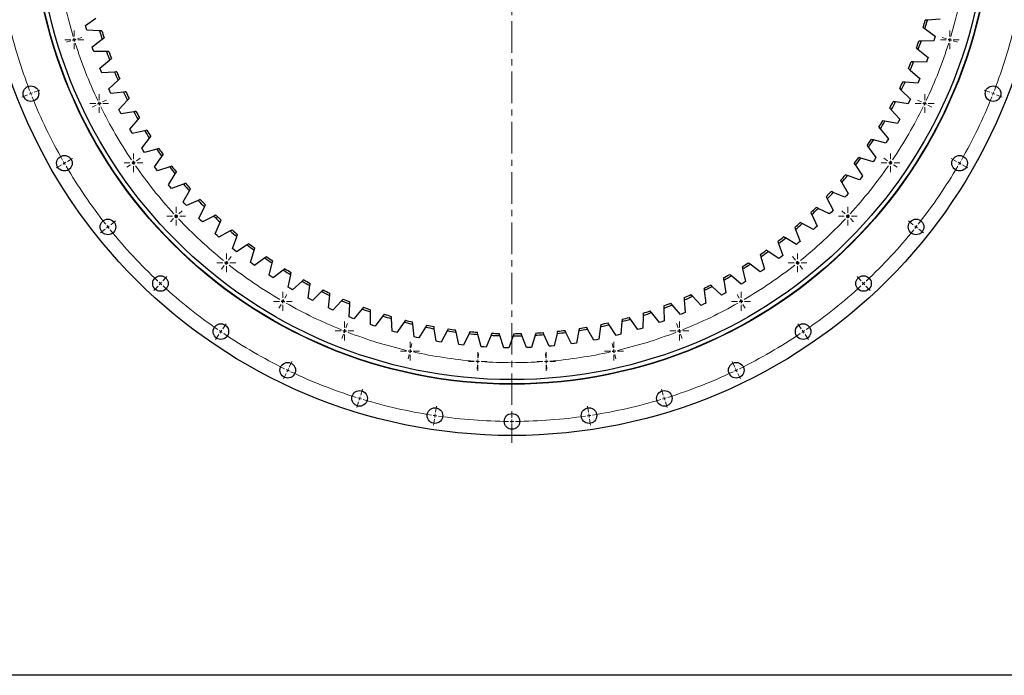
# Model space of a CAD drawing. Header units: millimetres. Extents: x 164 to 6553, y 4648 to 9635.
# Tile 2 of 15: x 870 to 2260, y 4648 to 5575. Entities that reach past the tile are written whole.
import ezdxf

# ---------------------------------------------------------------- set-up
doc = ezdxf.new("R2010")
doc.units = ezdxf.units.MM
doc.header["$LTSCALE"] = 20
doc.linetypes.add('CENTER', pattern=[10.16, 6.35, -1.27, 1.27, -1.27])

# ---------------------------------------------------------------- blocks, each defined once
blk = doc.blocks.new('SW_CENTERMARKSYMBOL_64')
at = {"color": 0, "linetype": 'Continuous', "lineweight": 18}
for p, q in [((-5, 0), (-13.25, 0)), ((0, 0), (-2.5, 0)), ((0, 5), (0, 13.25)), ((0, 0), (0, 2.5)), ((0, 0), (0, -2.5)), ((0, 0), (2.5, 0)), ((5, 0), (13.25, 0)), ((0, -5), (0, -13.25))]:
    blk.add_line(p, q, dxfattribs=at)
blk = doc.blocks.new('SW_CENTERMARKSYMBOL_65')
at = {"color": 0, "linetype": 'Continuous', "lineweight": 18}
for p, q in [((-5, 0), (-13.25, 0)), ((0, 0), (-2.5, 0)), ((0, 5), (0, 13.25)), ((0, 0), (0, 2.5)), ((0, 0), (0, -2.5)), ((0, 0), (2.5, 0)), ((5, 0), (13.25, 0)), ((0, -5), (0, -13.25))]:
    blk.add_line(p, q, dxfattribs=at)
blk = doc.blocks.new('SW_CENTERMARKSYMBOL_66')
at = {"color": 0, "linetype": 'Continuous', "lineweight": 18}
for p, q in [((-5, 0), (-13.25, 0)), ((0, 0), (-2.5, 0)), ((0, 5), (0, 13.25)), ((0, 0), (0, 2.5)), ((0, 0), (0, -2.5)), ((0, 0), (2.5, 0)), ((5, 0), (13.25, 0)), ((0, -5), (0, -13.25))]:
    blk.add_line(p, q, dxfattribs=at)
blk = doc.blocks.new('SW_CENTERMARKSYMBOL_67')
at = {"color": 0, "linetype": 'Continuous', "lineweight": 18}
for p, q in [((-5, 0), (-13.25, 0)), ((0, 0), (-2.5, 0)), ((0, 5), (0, 13.25)), ((0, 0), (0, 2.5)), ((0, 0), (0, -2.5)), ((0, 0), (2.5, 0)), ((5, 0), (13.25, 0)), ((0, -5), (0, -13.25))]:
    blk.add_line(p, q, dxfattribs=at)
blk = doc.blocks.new('SW_CENTERMARKSYMBOL_68')
at = {"color": 0, "linetype": 'Continuous', "lineweight": 18}
for p, q in [((-5, 0), (-13.25, 0)), ((0, 0), (-2.5, 0)), ((0, 5), (0, 13.25)), ((0, 0), (0, 2.5)), ((0, 0), (0, -2.5)), ((0, 0), (2.5, 0)), ((5, 0), (13.25, 0)), ((0, -5), (0, -13.25))]:
    blk.add_line(p, q, dxfattribs=at)
blk = doc.blocks.new('SW_CENTERMARKSYMBOL_76')
at = {"color": 0, "linetype": 'Continuous', "lineweight": 18}
for p, q in [((-5, 0), (-13.25, 0)), ((0, 0), (-2.5, 0)), ((0, 5), (0, 13.25)), ((0, 0), (0, 2.5)), ((0, 0), (0, -2.5)), ((0, 0), (2.5, 0)), ((5, 0), (13.25, 0)), ((0, -5), (0, -13.25))]:
    blk.add_line(p, q, dxfattribs=at)
blk = doc.blocks.new('SW_CENTERMARKSYMBOL_77')
at = {"color": 0, "linetype": 'Continuous', "lineweight": 18}
for p, q in [((-5, 0), (-13.25, 0)), ((0, 0), (-2.5, 0)), ((0, 5), (0, 13.25)), ((0, 0), (0, 2.5)), ((0, 0), (0, -2.5)), ((0, 0), (2.5, 0)), ((5, 0), (13.25, 0)), ((0, -5), (0, -13.25))]:
    blk.add_line(p, q, dxfattribs=at)
blk = doc.blocks.new('SW_CENTERMARKSYMBOL_78')
at = {"color": 0, "linetype": 'Continuous', "lineweight": 18}
for p, q in [((-5, 0), (-13.25, 0)), ((0, 0), (-2.5, 0)), ((0, 5), (0, 13.25)), ((0, 0), (0, 2.5)), ((0, 0), (0, -2.5)), ((0, 0), (2.5, 0)), ((5, 0), (13.25, 0)), ((0, -5), (0, -13.25))]:
    blk.add_line(p, q, dxfattribs=at)
blk = doc.blocks.new('SW_CENTERMARKSYMBOL_79')
at = {"color": 0, "linetype": 'Continuous', "lineweight": 18}
for p, q in [((-5, 0), (-13.25, 0)), ((0, 0), (-2.5, 0)), ((0, 5), (0, 13.25)), ((0, 0), (0, 2.5)), ((0, 0), (0, -2.5)), ((0, 0), (2.5, 0)), ((5, 0), (13.25, 0)), ((0, -5), (0, -13.25))]:
    blk.add_line(p, q, dxfattribs=at)
blk = doc.blocks.new('SW_CENTERMARKSYMBOL_80')
at = {"color": 0, "linetype": 'Continuous', "lineweight": 18}
for p, q in [((-5, 0), (-13.25, 0)), ((0, 0), (-2.5, 0)), ((0, 5), (0, 13.25)), ((0, 0), (0, 2.5)), ((0, 0), (0, -2.5)), ((0, 0), (2.5, 0)), ((5, 0), (13.25, 0)), ((0, -5), (0, -13.25))]:
    blk.add_line(p, q, dxfattribs=at)
blk = doc.blocks.new('SW_CENTERMARKSYMBOL_81')
at = {"color": 0, "linetype": 'Continuous', "lineweight": 18}
for p, q in [((-5, 0), (-13.25, 0)), ((0, 0), (-2.5, 0)), ((0, 5), (0, 13.25)), ((0, 0), (0, 2.5)), ((0, 0), (0, -2.5)), ((0, 0), (2.5, 0)), ((5, 0), (13.25, 0)), ((0, -5), (0, -13.25))]:
    blk.add_line(p, q, dxfattribs=at)
blk = doc.blocks.new('SW_CENTERMARKSYMBOL_82')
at = {"color": 0, "linetype": 'Continuous', "lineweight": 18}
for p, q in [((-5, 0), (-13.25, 0)), ((0, 0), (-2.5, 0)), ((0, 5), (0, 13.25)), ((0, 0), (0, 2.5)), ((0, 0), (0, -2.5)), ((0, 0), (2.5, 0)), ((5, 0), (13.25, 0)), ((0, -5), (0, -13.25))]:
    blk.add_line(p, q, dxfattribs=at)
blk = doc.blocks.new('SW_CENTERMARKSYMBOL_83')
at = {"color": 0, "linetype": 'Continuous', "lineweight": 18}
for p, q in [((-5, 0), (-13.25, 0)), ((0, 0), (-2.5, 0)), ((0, 5), (0, 13.25)), ((0, 0), (0, 2.5)), ((0, 0), (0, -2.5)), ((0, 0), (2.5, 0)), ((5, 0), (13.25, 0)), ((0, -5), (0, -13.25))]:
    blk.add_line(p, q, dxfattribs=at)
blk = doc.blocks.new('SW_CENTERMARKSYMBOL_84')
at = {"color": 0, "linetype": 'Continuous', "lineweight": 18}
for p, q in [((-5, 0), (-13.25, 0)), ((0, 0), (-2.5, 0)), ((0, 5), (0, 13.25)), ((0, 0), (0, 2.5)), ((0, 0), (0, -2.5)), ((0, 0), (2.5, 0)), ((5, 0), (13.25, 0)), ((0, -5), (0, -13.25))]:
    blk.add_line(p, q, dxfattribs=at)
blk = doc.blocks.new('SW_CENTERMARKSYMBOL_85')
at = {"color": 0, "linetype": 'Continuous', "lineweight": 18}
for p, q in [((-5, 0), (-13.25, 0)), ((0, 0), (-2.5, 0)), ((0, 5), (0, 13.25)), ((0, 0), (0, 2.5)), ((0, 0), (0, -2.5)), ((0, 0), (2.5, 0)), ((5, 0), (13.25, 0)), ((0, -5), (0, -13.25))]:
    blk.add_line(p, q, dxfattribs=at)
blk = doc.blocks.new('SW_CENTERMARKSYMBOL_86')
at = {"color": 0, "linetype": 'Continuous', "lineweight": 18}
for p, q in [((-5, 0), (-13.25, 0)), ((0, 0), (-2.5, 0)), ((0, 5), (0, 13.25)), ((0, 0), (0, 2.5)), ((0, 0), (0, -2.5)), ((0, 0), (2.5, 0)), ((5, 0), (13.25, 0)), ((0, -5), (0, -13.25))]:
    blk.add_line(p, q, dxfattribs=at)
blk = doc.blocks.new('SW_CENTERMARKSYMBOL_87')
at = {"color": 0, "linetype": 'Continuous', "lineweight": 18}
for p, q in [((-5, 0), (-13.25, 0)), ((0, 0), (-2.5, 0)), ((0, 5), (0, 13.25)), ((0, 0), (0, 2.5)), ((0, 0), (0, -2.5)), ((0, 0), (2.5, 0)), ((5, 0), (13.25, 0)), ((0, -5), (0, -13.25))]:
    blk.add_line(p, q, dxfattribs=at)
blk = doc.blocks.new('SW_CENTERMARKSYMBOL_88')
at = {"color": 0, "linetype": 'Continuous', "lineweight": 18}
for p, q in [((-5, 0), (-13.25, 0)), ((0, 0), (-2.5, 0)), ((0, 5), (0, 13.25)), ((0, 0), (0, 2.5)), ((0, 0), (0, -2.5)), ((0, 0), (2.5, 0)), ((5, 0), (13.25, 0)), ((0, -5), (0, -13.25))]:
    blk.add_line(p, q, dxfattribs=at)

msp = doc.modelspace()

# ---------------------------------------------------------------- linework, layer by layer
at = {"linetype": 'CENTER', "lineweight": 18, "ltscale": 0.35}
msp.add_line((1565, 6497.5), (1565, 4977.1), dxfattribs=at)
at = {"lineweight": 25}
for p, q in [((962.6, 5567.2), (977.4, 5577.5)), ((963.5, 5563.9), (962.6, 5567.2)), ((964.5, 5560.5), (963.5, 5563.9)), ((2169.8, 5575.9), (2151.8, 5574.6)), ((982.5, 5559.7), (964.5, 5560.5)), ((2148.4, 5562.5), (2162.9, 5551.9)), ((2162.9, 5551.9), (2161.9, 5548.6)), ((972.1, 5536.7), (986.3, 5547.7)), ((973.2, 5533.4), (972.1, 5536.7)), ((2160.8, 5545.2), (2142.8, 5544.9)), ((2161.9, 5548.6), (2160.8, 5545.2)), ((974.3, 5530.1), (973.2, 5533.4)), ((992.4, 5530.2), (974.3, 5530.1)), ((2138.7, 5533), (2152.6, 5521.6)), ((2152.6, 5521.6), (2151.4, 5518.3)), ((983.1, 5506.7), (996.8, 5518.4)), ((2150.2, 5515), (2132.2, 5515.6)), ((2151.4, 5518.3), (2150.2, 5515)), ((984.4, 5503.4), (983.1, 5506.7)), ((985.7, 5500.2), (984.4, 5503.4)), ((1003.7, 5501.2), (985.7, 5500.2)), ((2127.5, 5504), (2140.8, 5491.9)), ((995.6, 5477.3), (1008.7, 5489.7)), ((2138.1, 5485.4), (2120.1, 5487)), ((2139.5, 5488.7), (2138.1, 5485.4)), ((2140.8, 5491.9), (2139.5, 5488.7)), ((997.1, 5474.1), (995.6, 5477.3)), ((998.6, 5470.9), (997.1, 5474.1)), ((1016.5, 5472.9), (998.6, 5470.9)), ((2114.8, 5475.5), (2127.6, 5462.8)), ((1009.6, 5448.5), (1022.1, 5461.6)), ((2124.4, 5456.5), (2106.6, 5458.9)), ((2126, 5459.7), (2124.4, 5456.5)), ((2127.6, 5462.8), (2126, 5459.7)), ((1011.3, 5445.4), (1009.6, 5448.5)), ((1012.9, 5442.3), (1011.3, 5445.4)), ((1030.7, 5445.2), (1012.9, 5442.3)), ((2100.7, 5447.8), (2112.8, 5434.5)), ((1025.1, 5420.6), (1036.9, 5434.2)), ((2109.4, 5428.3), (2091.7, 5431.7)), ((2111.1, 5431.4), (2109.4, 5428.3)), ((2112.8, 5434.5), (2111.1, 5431.4)), ((1026.9, 5417.5), (1025.1, 5420.6)), ((1028.7, 5414.5), (1026.9, 5417.5)), ((1046.3, 5418.3), (1028.7, 5414.5)), ((2085.2, 5420.8), (2096.6, 5406.9)), ((1042, 5393.4), (1053, 5407.7)), ((2092.9, 5400.9), (2075.4, 5405.2)), ((2094.8, 5403.9), (2092.9, 5400.9)), ((2096.6, 5406.9), (2094.8, 5403.9)), ((1043.9, 5390.5), (1042, 5393.4)), ((1045.9, 5387.6), (1043.9, 5390.5)), ((1063.3, 5392.2), (1045.9, 5387.6)), ((1060.3, 5367.2), (1070.5, 5381.9)), ((2068.4, 5394.7), (2079, 5380.2)), ((2050.2, 5369.4), (2060.1, 5354.4)), ((2075, 5374.4), (2057.7, 5379.5)), ((2077, 5377.3), (2075, 5374.4)), ((2079, 5380.2), (2077, 5377.3)), ((1062.3, 5364.3), (1060.3, 5367.2)), ((1064.4, 5361.5), (1062.3, 5364.3)), ((1081.6, 5367.1), (1064.4, 5361.5)), ((1079.8, 5341.9), (1089.3, 5357.2)), ((2055.8, 5348.8), (2038.8, 5354.8)), ((2060.1, 5354.4), (2058, 5351.6)), ((1082, 5339.1), (1079.8, 5341.9)), ((1101.1, 5342.9), (1084.3, 5336.4)), ((2030.8, 5345.1), (2039.9, 5329.6)), ((2058, 5351.6), (2055.8, 5348.8)), ((1084.3, 5336.4), (1082, 5339.1)), ((1100.6, 5317.6), (1109.4, 5333.4)), ((2035.3, 5324.3), (2018.7, 5331.1)), ((2037.6, 5326.9), (2035.3, 5324.3)), ((2039.9, 5329.6), (2037.6, 5326.9)), ((1103, 5315), (1100.6, 5317.6)), ((1105.4, 5312.4), (1103, 5315)), ((1121.9, 5319.7), (1105.4, 5312.4)), ((2010.2, 5321.9), (2018.5, 5305.9)), ((1122.7, 5294.4), (1130.6, 5310.6)), ((1988.4, 5299.7), (1995.9, 5283.3)), ((2013.6, 5300.8), (1997.3, 5308.5)), ((2016.1, 5303.3), (2013.6, 5300.8)), ((2018.5, 5305.9), (2016.1, 5303.3)), ((1125.2, 5292), (1122.7, 5294.4)), ((1127.7, 5289.5), (1125.2, 5292)), ((1143.8, 5297.6), (1127.7, 5289.5)), ((1145.9, 5272.4), (1153, 5289)), ((1990.7, 5278.5), (1974.9, 5287)), ((1148.5, 5270.1), (1145.9, 5272.4)), ((1166.8, 5276.7), (1151.1, 5267.8)), ((1965.5, 5278.6), (1972.1, 5261.9)), ((1993.3, 5280.9), (1990.7, 5278.5)), ((1995.9, 5283.3), (1993.3, 5280.9)), ((1151.1, 5267.8), (1148.5, 5270.1)), ((1170.2, 5251.6), (1176.4, 5268.5)), ((1190.8, 5256.9), (1175.7, 5247.2)), ((1941.5, 5258.8), (1947.3, 5241.7)), ((1966.7, 5257.3), (1951.3, 5266.7)), ((1969.4, 5259.6), (1966.7, 5257.3)), ((1972.1, 5261.9), (1969.4, 5259.6)), ((1172.9, 5249.4), (1170.2, 5251.6)), ((1175.7, 5247.2), (1172.9, 5249.4)), ((1195.5, 5232.1), (1200.8, 5249.3)), ((1941.7, 5237.5), (1926.8, 5247.5)), ((1198.3, 5230), (1195.5, 5232.1)), ((1201.2, 5228), (1198.3, 5230)), ((1215.9, 5238.5), (1201.2, 5228)), ((1221.8, 5213.9), (1226.2, 5231.4)), ((1915.7, 5218.9), (1901.3, 5229.7)), ((1916.6, 5240.2), (1921.5, 5222.8)), ((1944.5, 5239.6), (1941.7, 5237.5)), ((1947.3, 5241.7), (1944.5, 5239.6)), ((1241.8, 5221.3), (1227.7, 5210.1)), ((1890.7, 5222.9), (1894.7, 5205.3)), ((1918.6, 5220.8), (1915.7, 5218.9)), ((1921.5, 5222.8), (1918.6, 5220.8)), ((1224.7, 5212), (1221.8, 5213.9)), ((1227.7, 5210.1), (1224.7, 5212)), ((1249, 5197.1), (1252.5, 5214.7)), ((1268.6, 5205.5), (1255.1, 5193.6)), ((1864, 5206.9), (1867.1, 5189.2)), ((1888.7, 5201.6), (1874.9, 5213.2)), ((1891.8, 5203.5), (1888.7, 5201.6)), ((1894.7, 5205.3), (1891.8, 5203.5)), ((1252, 5195.3), (1249, 5197.1)), ((1255.1, 5193.6), (1252, 5195.3)), ((1277, 5181.6), (1279.6, 5199.4)), ((1296.1, 5191), (1283.2, 5178.4)), ((1836.6, 5192.3), (1838.8, 5174.5)), ((1861, 5185.8), (1847.8, 5198.1)), ((1864.1, 5187.5), (1861, 5185.8)), ((1867.1, 5189.2), (1864.1, 5187.5)), ((1280.1, 5180), (1277, 5181.6)), ((1283.2, 5178.4), (1280.1, 5180)), ((1305.7, 5167.7), (1307.5, 5185.6)), ((1324.4, 5178), (1312.1, 5164.8)), ((1808.4, 5179.2), (1809.7, 5161.2)), ((1832.4, 5171.4), (1819.9, 5184.3)), ((1838.8, 5174.5), (1835.6, 5172.9)), ((1308.9, 5166.2), (1305.7, 5167.7)), ((1312.1, 5164.8), (1308.9, 5166.2)), ((1335.2, 5155.2), (1336, 5173.1)), ((1353.2, 5166.4), (1341.7, 5152.6)), ((1365.2, 5144.2), (1365.1, 5162.2)), ((1773.3, 5147.1), (1762.1, 5161.2)), ((1779.6, 5167.5), (1779.9, 5149.5)), ((1803.2, 5158.5), (1791.3, 5172)), ((1806.4, 5159.8), (1803.2, 5158.5)), ((1809.7, 5161.2), (1806.4, 5159.8)), ((1835.6, 5172.9), (1832.4, 5171.4)), ((1338.4, 5153.9), (1335.2, 5155.2)), ((1341.7, 5152.6), (1338.4, 5153.9)), ((1382.7, 5156.4), (1371.9, 5142)), ((1395.7, 5134.8), (1394.7, 5152.7)), ((1412.6, 5147.8), (1402.5, 5132.9)), ((1720.3, 5148.6), (1718.8, 5130.6)), ((1742.9, 5137.2), (1732.4, 5151.9)), ((1750.2, 5157.3), (1749.6, 5139.3)), ((1776.6, 5148.3), (1773.3, 5147.1)), ((1779.9, 5149.5), (1776.6, 5148.3)), ((1368.5, 5143), (1365.2, 5144.2)), ((1371.9, 5142), (1368.5, 5143)), ((1399.1, 5133.8), (1395.7, 5134.8)), ((1402.5, 5132.9), (1399.1, 5133.8)), ((1426.7, 5126.9), (1424.8, 5144.8)), ((1442.9, 5140.8), (1433.6, 5125.4)), ((1458.1, 5120.6), (1455.2, 5138.4)), ((1473.5, 5135.3), (1465, 5119.5)), ((1489.7, 5116), (1486, 5133.6)), ((1628.6, 5131.8), (1624.4, 5114.3)), ((1649.2, 5117.1), (1641.1, 5133.2)), ((1659.4, 5135.8), (1656.1, 5118.1)), ((1680.7, 5122.2), (1671.8, 5137.9)), ((1690, 5141.4), (1687.6, 5123.6)), ((1712, 5128.9), (1702.3, 5144.1)), ((1746.3, 5138.2), (1742.9, 5137.2)), ((1749.6, 5139.3), (1746.3, 5138.2)), ((1430.2, 5126.1), (1426.7, 5126.9)), ((1433.6, 5125.4), (1430.2, 5126.1)), ((1461.6, 5120), (1458.1, 5120.6)), ((1465, 5119.5), (1461.6, 5120)), ((1504.4, 5131.5), (1496.7, 5115.2)), ((1521.5, 5112.9), (1516.9, 5130.3)), ((1535.4, 5129.2), (1528.6, 5112.5)), ((1553.5, 5111.5), (1548, 5128.7)), ((1566.5, 5128.4), (1560.5, 5111.4)), ((1585.5, 5111.8), (1579.1, 5128.6)), ((1597.6, 5129.3), (1592.5, 5112)), ((1617.4, 5113.6), (1610.1, 5130.1)), ((1652.7, 5117.6), (1649.2, 5117.1)), ((1656.1, 5118.1), (1652.7, 5117.6)), ((1684.2, 5122.9), (1680.7, 5122.2)), ((1687.6, 5123.6), (1684.2, 5122.9)), ((1715.4, 5129.8), (1712, 5128.9)), ((1718.8, 5130.6), (1715.4, 5129.8)), ((1493.2, 5115.5), (1489.7, 5116)), ((1496.7, 5115.2), (1493.2, 5115.5)), ((1525.1, 5112.7), (1521.5, 5112.9)), ((1528.6, 5112.5), (1525.1, 5112.7)), ((1557, 5111.5), (1553.5, 5111.5)), ((1560.5, 5111.4), (1557, 5111.5)), ((1589, 5111.9), (1585.5, 5111.8)), ((1592.5, 5112), (1589, 5111.9)), ((1620.9, 5113.9), (1617.4, 5113.6)), ((1624.4, 5114.3), (1620.9, 5113.9))]:
    msp.add_line(p, q, dxfattribs=at)
at = {"color": 0, "linetype": 'Continuous', "lineweight": 18}
for p, q in [((951.5, 5548.2), (957.5, 5550)), ((2178.5, 5548.2), (2172.5, 5550)), ((942, 5545.3), (936, 5543.4)), ((946.8, 5546.7), (944.4, 5546)), ((946.8, 5546.7), (949.1, 5547.5)), ((2183.3, 5546.7), (2180.9, 5547.5)), ((2183.3, 5546.7), (2185.7, 5546)), ((2188, 5545.3), (2194, 5543.4)), ((880.8, 5468.9), (872.9, 5465.8)), ((885.5, 5470.7), (883.1, 5469.8)), ((885.5, 5470.7), (887.8, 5471.7)), ((890.1, 5472.6), (898, 5475.7)), ((2239.9, 5472.6), (2232, 5475.7)), ((2244.5, 5470.7), (2242.2, 5471.7)), ((2244.5, 5470.7), (2246.9, 5469.8)), ((2249.2, 5468.9), (2257.1, 5465.8)), ((977.6, 5454.5), (971.9, 5451.8)), ((982.1, 5456.7), (979.8, 5455.6)), ((982.1, 5456.7), (984.3, 5457.8)), ((986.6, 5458.9), (992.2, 5461.6)), ((2143.4, 5458.9), (2137.8, 5461.6)), ((2147.9, 5456.7), (2145.7, 5457.8)), ((2147.9, 5456.7), (2150.2, 5455.6)), ((2152.4, 5454.5), (2158.1, 5451.8)), ((928.5, 5369.9), (921.1, 5365.7)), ((932.8, 5372.4), (930.6, 5371.2)), ((932.8, 5372.4), (935, 5373.7)), ((937.1, 5374.9), (944.5, 5379.2)), ((1026.3, 5370.2), (1021.1, 5366.6)), ((1030.4, 5373), (1028.4, 5371.6)), ((1030.4, 5373), (1032.5, 5374.4)), ((1034.6, 5375.8), (1039.7, 5379.3)), ((2095.5, 5375.8), (2090.3, 5379.3)), ((2099.6, 5373), (2097.5, 5374.4)), ((2099.6, 5373), (2101.6, 5371.6)), ((2103.7, 5370.2), (2108.9, 5366.6)), ((2192.9, 5374.9), (2185.5, 5379.2)), ((2197.2, 5372.4), (2195, 5373.7)), ((2197.2, 5372.4), (2199.4, 5371.2)), ((2201.5, 5369.9), (2208.9, 5365.7)), ((1090.7, 5297.4), (1092.6, 5299.1)), ((1094.4, 5300.8), (1099, 5305)), ((2035.6, 5300.8), (2031, 5305)), ((2039.3, 5297.4), (2037.5, 5299.1)), ((998.2, 5285.4), (1004.8, 5290.7)), ((1087.1, 5294), (1082.5, 5289.7)), ((1090.7, 5297.4), (1088.9, 5295.7)), ((2039.3, 5297.4), (2041.1, 5295.7)), ((2043, 5294), (2047.5, 5289.7)), ((2131.8, 5285.4), (2125.2, 5290.7)), ((990.4, 5279.2), (983.7, 5273.9)), ((994.3, 5282.3), (992.3, 5280.7)), ((994.3, 5282.3), (996.2, 5283.8)), ((2135.7, 5282.3), (2133.8, 5283.8)), ((2135.7, 5282.3), (2137.7, 5280.7)), ((2139.7, 5279.2), (2146.3, 5273.9)), ((1161.6, 5231.6), (1160, 5229.6)), ((1161.6, 5231.6), (1163.2, 5233.5)), ((1164.7, 5235.5), (1168.6, 5240.4)), ((1965.3, 5235.5), (1961.4, 5240.4)), ((1968.4, 5231.6), (1966.8, 5233.5)), ((1968.4, 5231.6), (1970, 5229.6)), ((1158.5, 5227.7), (1154.6, 5222.8)), ((1971.5, 5227.7), (1975.4, 5222.8)), ((1068.5, 5202.3), (1066.8, 5200.5)), ((1068.5, 5202.3), (1070.2, 5204.1)), ((1071.9, 5206), (1077.7, 5212.2)), ((2058.1, 5206), (2052.3, 5212.2)), ((2061.5, 5202.3), (2059.8, 5204.1)), ((2061.5, 5202.3), (2063.2, 5200.5)), ((1065.1, 5198.6), (1059.3, 5192.4)), ((2064.9, 5198.6), (2070.7, 5192.4)), ((1241.5, 5177.1), (1240.3, 5175)), ((1241.5, 5177.1), (1242.8, 5179.3)), ((1244, 5181.4), (1247.1, 5186.9)), ((1886, 5181.4), (1882.9, 5186.9)), ((1888.5, 5177.1), (1887.3, 5179.3)), ((1888.5, 5177.1), (1889.8, 5175)), ((1239, 5172.8), (1235.9, 5167.4)), ((1891, 5172.8), (1894.1, 5167.4)), ((1156.6, 5138.4), (1161.4, 5145.4)), ((1330.5, 5139.8), (1332.7, 5145.6)), ((1799.6, 5139.8), (1797.3, 5145.6)), ((1973.4, 5138.4), (1968.6, 5145.4)), ((1153.8, 5134.3), (1152.4, 5132.2)), ((1153.8, 5134.3), (1155.2, 5136.3)), ((1328.6, 5135.2), (1327.7, 5132.8)), ((1328.6, 5135.2), (1329.5, 5137.5)), ((1801.4, 5135.2), (1800.5, 5137.5)), ((1801.4, 5135.2), (1802.3, 5132.8)), ((1976.2, 5134.3), (1974.8, 5136.3)), ((1976.2, 5134.3), (1977.6, 5132.2)), ((1151, 5130.2), (1146.2, 5123.1)), ((1326.8, 5130.5), (1324.5, 5124.7)), ((1422.1, 5111.5), (1423.5, 5117.6)), ((1707.9, 5111.5), (1706.5, 5117.6)), ((1803.2, 5130.5), (1805.5, 5124.7)), ((1979, 5130.2), (1983.8, 5123.1)), ((1421, 5106.7), (1420.5, 5104.2)), ((1421, 5106.7), (1421.6, 5109.1)), ((1709, 5106.7), (1708.4, 5109.1)), ((1709, 5106.7), (1709.5, 5104.2)), ((1250.4, 5084.2), (1254.1, 5091.9)), ((1419.9, 5101.8), (1418.5, 5095.7)), ((1516.7, 5092.2), (1516.5, 5089.8)), ((1516.7, 5092.2), (1516.8, 5094.7)), ((1517, 5097.2), (1517.5, 5103.5)), ((1613, 5097.2), (1612.5, 5103.5)), ((1613.4, 5092.2), (1613.2, 5094.7)), ((1613.4, 5092.2), (1613.5, 5089.8)), ((1710.1, 5101.8), (1711.5, 5095.7)), ((1879.6, 5084.2), (1875.9, 5091.9)), ((1248.3, 5079.7), (1247.2, 5077.5)), ((1248.3, 5079.7), (1249.4, 5082)), ((1516.3, 5087.3), (1515.8, 5081)), ((1613.7, 5087.3), (1614.2, 5081)), ((1881.7, 5079.7), (1880.7, 5082)), ((1881.7, 5079.7), (1882.8, 5077.5)), ((1246.1, 5075.2), (1242.4, 5067.6)), ((1883.9, 5075.2), (1887.6, 5067.6)), ((1351.3, 5044.6), (1353.8, 5052.8)), ((1778.7, 5044.6), (1776.2, 5052.8)), ((1348.4, 5035.1), (1345.9, 5027)), ((1349.8, 5039.9), (1349.1, 5037.5)), ((1349.8, 5039.9), (1350.6, 5042.3)), ((1780.2, 5039.9), (1779.4, 5042.3)), ((1780.2, 5039.9), (1780.9, 5037.5)), ((1781.7, 5035.1), (1784.2, 5027)), ((1456.9, 5020.5), (1458.2, 5028.9)), ((1565, 5012.4), (1565, 5020.9)), ((1673.1, 5020.5), (1671.8, 5028.9)), ((1455.5, 5010.6), (1454.2, 5002.2)), ((1456.2, 5015.6), (1455.8, 5013.1)), ((1456.2, 5015.6), (1456.6, 5018.1)), ((1565, 5007.4), (1565, 5009.9)), ((1565, 5007.4), (1565, 5004.9)), ((1673.8, 5015.6), (1673.4, 5018.1)), ((1673.8, 5015.6), (1674.2, 5013.1)), ((1674.6, 5010.6), (1675.8, 5002.2)), ((1565, 5002.4), (1565, 4993.9))]:
    msp.add_line(p, q, dxfattribs=at)
msp.add_lwpolyline([(164.1, 9634.6), (6552.9, 9634.6), (6552.9, 4648.5), (164.1, 4648.5)], close=True)
at = {"lineweight": 25}
for centre, radius in [((1565, 5737.4), 750), ((1565, 5737.4), 677.5), ((1565, 5737.4), 677), ((1565, 5737.4), 671), ((885.5, 5470.7), 11), ((2244.5, 5470.7), 11), ((932.8, 5372.4), 11), ((2197.2, 5372.4), 11), ((994.3, 5282.3), 11), ((2135.7, 5282.3), 11), ((1068.5, 5202.3), 11), ((2061.5, 5202.3), 11), ((1153.8, 5134.3), 11), ((1976.2, 5134.3), 11), ((1248.3, 5079.7), 11), ((1881.7, 5079.7), 11), ((1349.8, 5039.9), 11), ((1780.2, 5039.9), 11), ((1456.2, 5015.6), 11), ((1673.8, 5015.6), 11), ((1565, 5007.4), 11)]:
    msp.add_circle(centre, radius, dxfattribs=at)
at = {"color": 0, "linetype": 'Continuous', "lineweight": 18}
for radius, start, end in [(647, 189.0142, 196.7001), (647, 343.2999, 350.9858), (730, 193.2496, 201.0361), (730, 338.9639, 346.7504), (647, 196.9215, 197.1429), (647, 342.8571, 343.0785), (647, 197.1429, 197.3642), (647, 197.5856, 205.2715), (647, 334.7285, 342.4144), (647, 342.6358, 342.8571), (730, 201.2324, 201.4286), (730, 201.4286, 201.6248), (730, 201.821, 209.6076), (730, 330.3924, 338.179), (730, 338.3752, 338.5714), (730, 338.5714, 338.7676), (647, 205.4929, 205.7143), (647, 205.7143, 205.9357), (647, 206.1571, 213.8429), (647, 326.1571, 333.8429), (647, 334.0643, 334.2857), (647, 334.2857, 334.5071), (730, 209.8038, 210), (730, 210, 210.1962), (730, 210.3924, 218.179), (647, 214.0643, 214.2857), (647, 214.2857, 214.5071), (647, 214.7285, 222.4144), (647, 317.5856, 325.2715), (647, 325.4929, 325.7143), (647, 325.7143, 325.9357), (730, 321.821, 329.6076), (730, 329.8038, 330), (730, 330, 330.1962), (647, 222.6358, 222.8571), (647, 317.1429, 317.3642), (647, 222.8571, 223.0785), (647, 223.2999, 230.9858), (647, 309.0142, 316.7001), (647, 316.9215, 317.1429), (730, 218.3752, 218.5714), (730, 218.5714, 218.7676), (730, 218.9639, 226.7504), (730, 313.2496, 321.0361), (730, 321.2324, 321.4286), (730, 321.4286, 321.6248), (647, 231.2072, 231.4286), (647, 231.4286, 231.65), (647, 308.35, 308.5714), (647, 308.5714, 308.7928), (647, 231.8714, 239.5572), (647, 300.4428, 308.1286), (730, 226.9466, 227.1429), (730, 227.1429, 227.3391), (730, 312.6609, 312.8571), (730, 312.8571, 313.0534), (730, 227.5353, 235.3218), (730, 304.6782, 312.4647), (647, 239.7786, 240), (647, 240, 240.2214), (647, 240.4428, 248.1286), (647, 291.8714, 299.5572), (647, 299.7786, 300), (647, 300, 300.2214), (730, 235.5181, 235.7143), (730, 235.7143, 235.9105), (730, 236.1067, 243.8933), (647, 248.35, 248.5714), (647, 248.5714, 248.7928), (647, 249.0142, 256.7001), (647, 283.2999, 290.9858), (647, 291.2072, 291.4286), (647, 291.4286, 291.65), (730, 296.1067, 303.8933), (730, 304.0895, 304.2857), (730, 304.2857, 304.4819), (647, 256.9215, 257.1429), (647, 257.1429, 257.3642), (647, 257.5856, 265.2715), (647, 274.7285, 282.4144), (647, 282.6358, 282.8571), (647, 282.8571, 283.0785), (647, 265.4929, 265.7143), (647, 265.7143, 265.9357), (647, 266.1571, 273.8429), (647, 274.0643, 274.2857), (647, 274.2857, 274.5071), (730, 244.0895, 244.2857), (730, 244.2857, 244.4819), (730, 244.6782, 252.4647), (730, 287.5353, 295.3218), (730, 295.5181, 295.7143), (730, 295.7143, 295.9105), (730, 252.6609, 252.8571), (730, 252.8571, 253.0534), (730, 253.2496, 261.0361), (730, 278.9639, 286.7504), (730, 286.9466, 287.1429), (730, 287.1429, 287.3391), (730, 261.2324, 261.4286), (730, 261.4286, 261.6248), (730, 261.821, 269.6076), (730, 269.8038, 270), (730, 270, 270.1962), (730, 270.3924, 278.179), (730, 278.3752, 278.5714), (730, 278.5714, 278.7676)]:
    msp.add_arc((1565, 5737.4), radius, start, end, dxfattribs=at)
at = {"lineweight": 25}
for radius, start, end in [(606, 343.4107, 344.3941), (609, 343.3104, 344.4944), (609, 196.969, 198.153), (606, 197.0693, 198.0527), (606, 340.4839, 341.4673), (609, 340.3836, 341.5676), (609, 199.8958, 201.0798), (606, 199.9961, 200.9795), (606, 337.5571, 338.5405), (609, 337.4568, 338.6408), (609, 202.8226, 204.0066), (606, 202.9229, 203.9063), (606, 334.6303, 335.6136), (609, 334.5299, 335.714), (609, 205.7495, 206.9335), (606, 205.8498, 206.8332), (606, 331.7034, 332.6868), (609, 331.6031, 332.7871), (609, 208.6763, 209.8603), (606, 208.7766, 209.76), (606, 328.7766, 329.76), (609, 328.6763, 329.8603), (609, 211.6031, 212.7871), (606, 211.7034, 212.6868), (606, 325.8498, 326.8332), (609, 325.7495, 326.9335), (609, 214.5299, 215.714), (606, 214.6303, 215.6136), (606, 217.5571, 218.5405), (606, 322.9229, 323.9063), (609, 322.8226, 324.0066), (609, 217.4568, 218.6408), (606, 319.9961, 320.9795), (609, 319.8958, 321.0798), (609, 220.3836, 221.5676), (606, 220.4839, 221.4673), (606, 317.0693, 318.0527), (609, 316.969, 318.153), (609, 223.3104, 224.4944), (606, 223.4107, 224.3941), (606, 226.3376, 227.321), (606, 314.1425, 315.1258), (609, 314.0421, 315.2262), (609, 226.2373, 227.4213), (606, 311.2156, 312.199), (609, 311.1153, 312.2993), (609, 229.1641, 230.3481), (606, 229.2644, 230.2478), (609, 232.0909, 233.2749), (606, 232.1912, 233.1746), (606, 308.2888, 309.2722), (609, 308.1885, 309.3725), (606, 305.362, 306.3454), (609, 305.2616, 306.4457), (609, 235.0177, 236.2018), (606, 235.1181, 236.1014), (606, 302.4351, 303.4185), (609, 302.3348, 303.5188), (609, 237.9446, 239.1286), (606, 238.0449, 239.0283), (606, 299.5083, 300.4917), (609, 240.8714, 242.0554), (606, 240.9717, 241.9551), (609, 299.408, 300.592), (609, 243.7982, 244.9823), (606, 243.8986, 244.8819), (606, 296.5815, 297.5649), (609, 296.4812, 297.6652), (609, 246.7251, 247.9091), (606, 246.8254, 247.8088), (606, 290.7278, 291.7112), (606, 293.6546, 294.638), (609, 293.5543, 294.7384), (609, 249.6519, 250.8359), (606, 249.7522, 250.7356), (609, 287.7007, 288.8847), (606, 287.801, 288.7844), (609, 290.6275, 291.8115), (609, 252.5787, 253.7627), (606, 252.679, 253.6624), (609, 255.5056, 256.6896), (606, 255.6059, 256.5893), (606, 281.9473, 282.9307), (609, 284.7738, 285.9579), (606, 284.8742, 285.8575), (609, 258.4324, 259.6164), (606, 258.5327, 259.5161), (609, 261.3592, 262.5432), (606, 261.4595, 262.4429), (606, 264.3864, 265.3697), (606, 267.3132, 268.2966), (606, 270.24, 271.2234), (606, 273.1668, 274.1502), (609, 275.9934, 277.1774), (606, 276.0937, 277.0771), (609, 278.9202, 280.1042), (606, 279.0205, 280.0039), (609, 281.847, 283.031), (609, 264.286, 265.4701), (609, 267.2129, 268.3969), (609, 270.1397, 271.3237), (609, 273.0665, 274.2505)]:
    msp.add_arc((1565, 5737.4), radius, start, end, dxfattribs=at)
for points in [[(2145.8, 5564.4), (2146.6, 5563.8), (2147.5, 5563.2), (2148.4, 5562.5)], [(2151.8, 5574.6), (2150.8, 5574.6), (2149.7, 5574.5), (2148.7, 5574.4)], [(985.7, 5559.6), (984.6, 5559.6), (983.6, 5559.7), (982.5, 5559.7)], [(986.3, 5547.7), (987.2, 5548.3), (988, 5549), (988.8, 5549.6)], [(2136.2, 5535), (2137, 5534.3), (2137.8, 5533.7), (2138.7, 5533)], [(2142.8, 5544.9), (2141.7, 5544.9), (2140.6, 5544.8), (2139.6, 5544.8)], [(995.5, 5530.2), (994.5, 5530.2), (993.4, 5530.2), (992.4, 5530.2)], [(996.8, 5518.4), (997.6, 5519.1), (998.4, 5519.8), (999.2, 5520.5)], [(2132.2, 5515.6), (2131.1, 5515.7), (2130.1, 5515.7), (2129, 5515.7)], [(1006.9, 5501.4), (1005.8, 5501.3), (1004.7, 5501.3), (1003.7, 5501.2)], [(2125.1, 5506.1), (2125.9, 5505.4), (2126.7, 5504.7), (2127.5, 5504)], [(1008.7, 5489.7), (1009.5, 5490.4), (1010.2, 5491.1), (1011, 5491.9)], [(2120.1, 5487), (2119.1, 5487), (2118, 5487.1), (2116.9, 5487.2)], [(1019.6, 5473.2), (1018.6, 5473.1), (1017.5, 5473), (1016.5, 5472.9)], [(2112.6, 5477.8), (2113.3, 5477), (2114.1, 5476.3), (2114.8, 5475.5)], [(1022.1, 5461.6), (1022.8, 5462.4), (1023.5, 5463.1), (1024.3, 5463.9)], [(2106.6, 5458.9), (2105.5, 5459.1), (2104.5, 5459.2), (2103.4, 5459.4)], [(1033.8, 5445.7), (1032.8, 5445.5), (1031.7, 5445.4), (1030.7, 5445.2)], [(2098.6, 5450.2), (2099.3, 5449.4), (2100, 5448.6), (2100.7, 5447.8)], [(1036.9, 5434.2), (1037.5, 5435), (1038.2, 5435.8), (1038.9, 5436.6)], [(2091.7, 5431.7), (2090.6, 5431.8), (2089.6, 5432), (2088.5, 5432.2)], [(1049.4, 5419), (1048.4, 5418.7), (1047.4, 5418.5), (1046.3, 5418.3)], [(1053, 5407.7), (1053.7, 5408.5), (1054.3, 5409.3), (1055, 5410.2)], [(2083.2, 5423.3), (2083.9, 5422.5), (2084.6, 5421.7), (2085.2, 5420.8)], [(2066.5, 5397.2), (2067.1, 5396.4), (2067.8, 5395.5), (2068.4, 5394.7)], [(2075.4, 5405.2), (2074.3, 5405.4), (2073.3, 5405.7), (2072.3, 5405.9)], [(1066.4, 5393.1), (1065.3, 5392.8), (1064.3, 5392.5), (1063.3, 5392.2)], [(1070.5, 5381.9), (1071.1, 5382.8), (1071.7, 5383.7), (1072.4, 5384.6)], [(1084.6, 5368), (1083.6, 5367.7), (1082.6, 5367.4), (1081.6, 5367.1)], [(2048.5, 5372.1), (2049.1, 5371.2), (2049.7, 5370.3), (2050.2, 5369.4)], [(2057.7, 5379.5), (2056.7, 5379.8), (2055.7, 5380.1), (2054.7, 5380.4)], [(1089.3, 5357.2), (1089.9, 5358.1), (1090.5, 5359), (1091, 5359.9)], [(2038.8, 5354.8), (2037.8, 5355.2), (2036.8, 5355.5), (2035.8, 5355.9)], [(1104.1, 5344), (1103.1, 5343.6), (1102.1, 5343.2), (1101.1, 5342.9)], [(2029.2, 5347.9), (2029.7, 5347), (2030.3, 5346), (2030.8, 5345.1)], [(1109.4, 5333.4), (1109.9, 5334.3), (1110.4, 5335.2), (1110.9, 5336.1)], [(2018.7, 5331.1), (2017.7, 5331.6), (2016.7, 5332), (2015.7, 5332.4)], [(1124.8, 5321), (1123.8, 5320.6), (1122.8, 5320.1), (1121.9, 5319.7)], [(1130.6, 5310.6), (1131.1, 5311.6), (1131.5, 5312.5), (1132, 5313.5)], [(2008.7, 5324.7), (2009.2, 5323.7), (2009.7, 5322.8), (2010.2, 5321.9)], [(1146.6, 5299), (1145.7, 5298.6), (1144.7, 5298.1), (1143.8, 5297.6)], [(1987.1, 5302.6), (1987.5, 5301.6), (1987.9, 5300.6), (1988.4, 5299.7)], [(1997.3, 5308.5), (1996.4, 5309), (1995.4, 5309.4), (1994.5, 5309.9)], [(1153, 5289), (1153.4, 5290), (1153.8, 5291), (1154.2, 5291.9)], [(1974.9, 5287), (1973.9, 5287.5), (1973, 5288), (1972.1, 5288.5)], [(1169.5, 5278.3), (1168.6, 5277.7), (1167.7, 5277.2), (1166.8, 5276.7)], [(1176.4, 5268.5), (1176.8, 5269.5), (1177.1, 5270.5), (1177.5, 5271.5)], [(1964.3, 5281.6), (1964.7, 5280.6), (1965.1, 5279.6), (1965.5, 5278.6)], [(1193.5, 5258.7), (1192.6, 5258.1), (1191.7, 5257.5), (1190.8, 5256.9)], [(1940.5, 5261.8), (1940.8, 5260.8), (1941.2, 5259.8), (1941.5, 5258.8)], [(1951.3, 5266.7), (1950.4, 5267.2), (1949.5, 5267.8), (1948.6, 5268.3)], [(1200.8, 5249.3), (1201.2, 5250.3), (1201.5, 5251.3), (1201.8, 5252.4)], [(1915.7, 5243.2), (1916, 5242.2), (1916.3, 5241.2), (1916.6, 5240.2)], [(1926.8, 5247.5), (1925.9, 5248.1), (1925, 5248.7), (1924.2, 5249.3)], [(1218.4, 5240.3), (1217.6, 5239.7), (1216.7, 5239.1), (1215.9, 5238.5)], [(1226.2, 5231.4), (1226.5, 5232.4), (1226.8, 5233.4), (1227, 5234.4)], [(1901.3, 5229.7), (1900.5, 5230.3), (1899.6, 5231), (1898.8, 5231.6)], [(1244.3, 5223.3), (1243.4, 5222.6), (1242.6, 5221.9), (1241.8, 5221.3)], [(1252.5, 5214.7), (1252.7, 5215.8), (1252.9, 5216.8), (1253.1, 5217.8)], [(1874.9, 5213.2), (1874.1, 5213.9), (1873.3, 5214.6), (1872.5, 5215.2)], [(1890, 5226), (1890.3, 5224.9), (1890.5, 5223.9), (1890.7, 5222.9)], [(1270.9, 5207.6), (1270.2, 5206.9), (1269.4, 5206.2), (1268.6, 5205.5)], [(1279.6, 5199.4), (1279.8, 5200.5), (1279.9, 5201.5), (1280.1, 5202.6)], [(1863.5, 5210), (1863.7, 5209), (1863.9, 5208), (1864, 5206.9)], [(1298.4, 5193.2), (1297.6, 5192.5), (1296.9, 5191.8), (1296.1, 5191)], [(1307.5, 5185.6), (1307.6, 5186.6), (1307.7, 5187.7), (1307.8, 5188.7)], [(1836.2, 5195.5), (1836.3, 5194.4), (1836.4, 5193.4), (1836.6, 5192.3)], [(1847.8, 5198.1), (1847, 5198.8), (1846.2, 5199.5), (1845.4, 5200.2)], [(1326.5, 5180.3), (1325.8, 5179.6), (1325.1, 5178.8), (1324.4, 5178)], [(1336, 5173.1), (1336, 5174.2), (1336.1, 5175.3), (1336.1, 5176.3)], [(1791.3, 5172), (1790.6, 5172.8), (1789.9, 5173.6), (1789.2, 5174.4)], [(1808.1, 5182.4), (1808.2, 5181.3), (1808.3, 5180.2), (1808.4, 5179.2)], [(1819.9, 5184.3), (1819.1, 5185.1), (1818.4, 5185.8), (1817.6, 5186.6)], [(1355.3, 5168.9), (1354.6, 5168.1), (1353.9, 5167.3), (1353.2, 5166.4)], [(1365.1, 5162.2), (1365.1, 5163.2), (1365.1, 5164.3), (1365.1, 5165.4)], [(1750.3, 5160.4), (1750.2, 5159.4), (1750.2, 5158.3), (1750.2, 5157.3)], [(1762.1, 5161.2), (1761.5, 5162.1), (1760.8, 5162.9), (1760.1, 5163.7)], [(1779.5, 5170.7), (1779.5, 5169.6), (1779.5, 5168.5), (1779.6, 5167.5)], [(1384.6, 5158.9), (1383.9, 5158.1), (1383.3, 5157.2), (1382.7, 5156.4)], [(1394.7, 5152.7), (1394.7, 5153.8), (1394.6, 5154.8), (1394.5, 5155.9)], [(1414.4, 5150.5), (1413.8, 5149.6), (1413.2, 5148.7), (1412.6, 5147.8)], [(1424.8, 5144.8), (1424.7, 5145.9), (1424.6, 5146.9), (1424.5, 5148)], [(1702.3, 5144.1), (1701.8, 5145), (1701.2, 5145.9), (1700.6, 5146.8)], [(1720.6, 5151.7), (1720.5, 5150.7), (1720.4, 5149.6), (1720.3, 5148.6)], [(1732.4, 5151.9), (1731.8, 5152.8), (1731.2, 5153.6), (1730.6, 5154.5)], [(1444.5, 5143.5), (1444, 5142.6), (1443.4, 5141.7), (1442.9, 5140.8)], [(1455.2, 5138.4), (1455.1, 5139.5), (1454.9, 5140.5), (1454.7, 5141.6)], [(1475, 5138.2), (1474.5, 5137.2), (1474, 5136.3), (1473.5, 5135.3)], [(1486, 5133.6), (1485.7, 5134.6), (1485.5, 5135.7), (1485.3, 5136.7)], [(1505.7, 5134.3), (1505.3, 5133.4), (1504.8, 5132.4), (1504.4, 5131.5)], [(1516.9, 5130.3), (1516.6, 5131.4), (1516.4, 5132.4), (1516.1, 5133.4)], [(1536.6, 5132.1), (1536.2, 5131.1), (1535.8, 5130.1), (1535.4, 5129.2)], [(1548, 5128.7), (1547.6, 5129.7), (1547.3, 5130.7), (1547, 5131.7)], [(1579.1, 5128.6), (1578.7, 5129.6), (1578.3, 5130.6), (1577.9, 5131.6)], [(1598.5, 5132.4), (1598.2, 5131.3), (1597.9, 5130.3), (1597.6, 5129.3)], [(1610.1, 5130.1), (1609.7, 5131.1), (1609.3, 5132.1), (1608.9, 5133)], [(1629.3, 5134.9), (1629.1, 5133.8), (1628.8, 5132.8), (1628.6, 5131.8)], [(1641.1, 5133.2), (1640.6, 5134.2), (1640.1, 5135.1), (1639.7, 5136.1)], [(1660, 5138.9), (1659.8, 5137.9), (1659.6, 5136.8), (1659.4, 5135.8)], [(1671.8, 5137.9), (1671.3, 5138.8), (1670.8, 5139.7), (1670.3, 5140.7)], [(1690.5, 5144.6), (1690.3, 5143.5), (1690.2, 5142.5), (1690, 5141.4)], [(1567.5, 5131.4), (1567.2, 5130.4), (1566.8, 5129.4), (1566.5, 5128.4)]]:
    msp.add_open_spline(points, degree=3, dxfattribs=at)

# ---------------------------------------------------------------- block references
at = {"lineweight": 18}
for name, p in [('SW_CENTERMARKSYMBOL_64', (946.8, 5546.7)), ('SW_CENTERMARKSYMBOL_88', (2183.3, 5546.7)), ('SW_CENTERMARKSYMBOL_65', (982.1, 5456.7)), ('SW_CENTERMARKSYMBOL_87', (2147.9, 5456.7)), ('SW_CENTERMARKSYMBOL_66', (1030.4, 5373)), ('SW_CENTERMARKSYMBOL_86', (2099.6, 5373)), ('SW_CENTERMARKSYMBOL_67', (1090.7, 5297.4)), ('SW_CENTERMARKSYMBOL_85', (2039.3, 5297.4)), ('SW_CENTERMARKSYMBOL_68', (1161.6, 5231.6)), ('SW_CENTERMARKSYMBOL_84', (1968.4, 5231.6)), ('SW_CENTERMARKSYMBOL_77', (1241.5, 5177.1)), ('SW_CENTERMARKSYMBOL_78', (1888.5, 5177.1)), ('SW_CENTERMARKSYMBOL_76', (1328.6, 5135.2)), ('SW_CENTERMARKSYMBOL_79', (1801.4, 5135.2)), ('SW_CENTERMARKSYMBOL_83', (1421, 5106.7)), ('SW_CENTERMARKSYMBOL_80', (1709, 5106.7)), ('SW_CENTERMARKSYMBOL_82', (1516.7, 5092.2)), ('SW_CENTERMARKSYMBOL_81', (1613.4, 5092.2))]:
    msp.add_blockref(name, p, dxfattribs=at)

doc.saveas('drawing.dxf')
